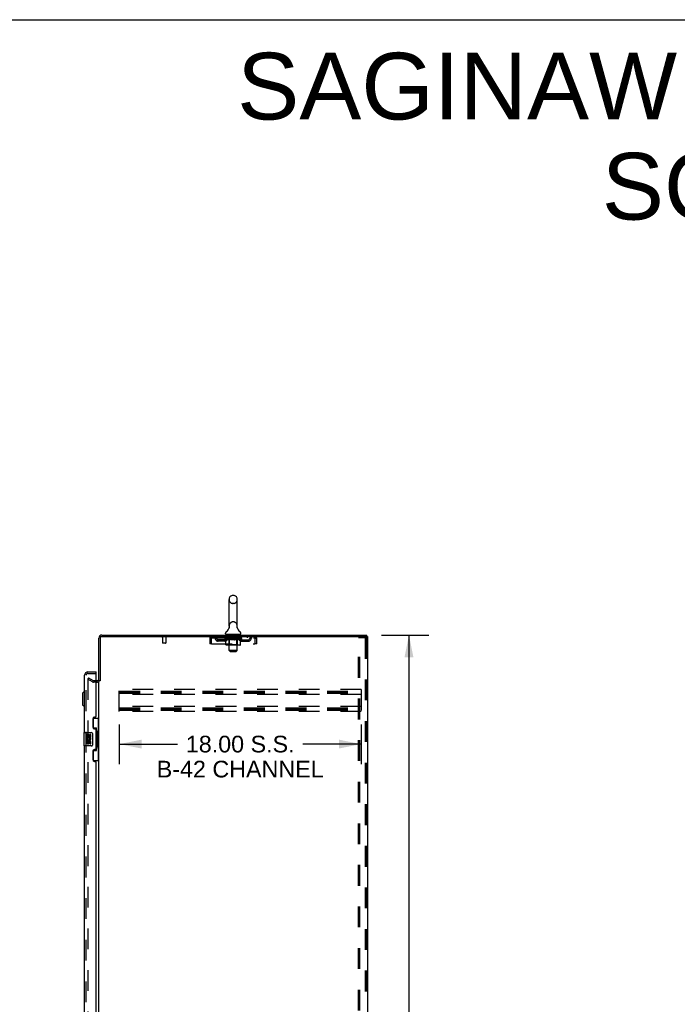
# Model space of a CAD drawing. Header units: inches. Extents: x 0 to 281, y 0 to 182.
# Tile 24 of 26: x 137 to 186, y 109 to 182. Entities that reach past the tile are written whole.
import ezdxf

# ---------------------------------------------------------------- set-up
doc = ezdxf.new("R2010")
doc.units = ezdxf.units.IN
doc.header["$LTSCALE"] = 15.47
doc.header["$MEASUREMENT"] = 0
doc.linetypes.add('HIDDEN', pattern=[0.2, 0.1, -0.1])
doc.layers.get('0').update_dxf_attribs({"linetype": 'CONTINUOUS'})
for name, color, linetype in [('DEFAULT_2', 8, 'HIDDEN'), ('DIMENSIONS', 7, 'CONTINUOUS'), ('LEFTHAND_DOOR_ASSEMBLY', 7, 'CONTINUOUS'), ('RIGHTHAND_DOOR_ASSEMBLY', 7, 'CONTINUOUS')]:
    doc.layers.add(name, color=color, linetype=linetype)
doc.styles.get("Standard").update_dxf_attribs({"font": 'arial.ttf'})
doc.dimstyles.new('DIMSTYLE_1', dxfattribs={"dimtxt": 1.240909, "dimasz": 1.654545, "dimexe": 0.09, "dimexo": 0.07, "dimgap": 0.0375, "dimtad": 0, "dimtih": 1, "dimtoh": 1, "dimzin": 4, "dimdsep": 46, "dimtxsty": 'Standard', "dimblk": '_FILLED', "dimblk1": '_FILLED', "dimblk2": '_FILLED', "dimcen": 0.09, "dimadec": 3, "dimazin": 1, "dimtfac": 1, "dimtdec": 3, "dimtofl": 0, "dimtmove": 0, "dimatfit": 3, "dimldrblk": '_FILLED', "dimfxl": 0, "dimtolj": 1, "dimtzin": 4, "dimarcsym": 0})

# ---------------------------------------------------------------- blocks, each defined once
blk = doc.blocks.new('_FILLED')
at = {"color": 0, "linetype": 'ByBlock'}
blk.add_solid([(0, 0), (-1, 0.2), (-1, -0.2)], dxfattribs=at)
blk = doc.blocks.new('*D2')
at = {"layer": 'DIMENSIONS', "color": 2, "linetype": 'Continuous'}
for p, q in [((164.141, 136.224), (167.671, 136.224)), ((166.182, 136.224), (166.182, 92.465)), ((166.182, 46.224), (166.182, 89.983)), ((164.141, 46.224), (167.671, 46.224))]:
    blk.add_line(p, q, dxfattribs=at)
at = {"layer": 'DIMENSIONS', "color": 2, "linetype": 'Continuous', "xscale": 1.6545454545, "yscale": 1.6545454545, "zscale": 1.6545454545}
for p, rotation in [((166.182, 136.224), 90), ((166.182, 46.224), 270)]:
    blk.add_blockref('_FILLED', p, dxfattribs=dict(at, rotation=rotation))
at = {"layer": 'DIMENSIONS', "color": 2, "linetype": 'Continuous', "insert": (166.182, 91.845), "char_height": 1.2409, "width": 4.33626, "attachment_point": 2, "line_spacing_factor": 0.9}
blk.add_mtext('90.00', dxfattribs=at)
blk = doc.blocks.new('*D3')
at = {"layer": 'DIMENSIONS', "color": 2, "linetype": 'Continuous'}
for p, q in [((144.619, 129.558), (144.619, 126.621)), ((162.619, 129.558), (162.619, 126.621)), ((144.619, 128.11), (148.957, 128.11)), ((162.619, 128.11), (158.28, 128.11))]:
    blk.add_line(p, q, dxfattribs=at)
at = {"layer": 'DIMENSIONS', "color": 2, "linetype": 'Continuous', "xscale": 1.6545454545, "yscale": 1.6545454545, "zscale": 1.6545454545, "rotation": 180}
blk.add_blockref('_FILLED', (144.619, 128.11), dxfattribs=at)
at = {"layer": 'DIMENSIONS', "color": 2, "linetype": 'Continuous', "xscale": 1.6545454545, "yscale": 1.6545454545, "zscale": 1.6545454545}
blk.add_blockref('_FILLED', (162.619, 128.11), dxfattribs=at)
at = {"layer": 'DIMENSIONS', "color": 2, "linetype": 'Continuous', "insert": (153.619, 128.731), "char_height": 1.24091, "width": 12.40909, "attachment_point": 2, "line_spacing_factor": 0.9}
blk.add_mtext('18.00 S.S.\\PB-42 CHANNEL', dxfattribs=at)

msp = doc.modelspace()

# ---------------------------------------------------------------- linework, layer by layer
at = {"color": 7, "linetype": 'Continuous'}
for p, q in [((0, 182), (281.273, 182)), ((152.792, 136.895), (152.792, 138.87)), ((153.141, 139.17), (153.054, 139.17)), ((153.404, 136.895), (153.404, 138.87)), ((152.535, 136.323), (152.535, 136.363)), ((152.598, 136.254), (152.598, 136.224)), ((153.598, 136.254), (152.598, 136.254)), ((152.798, 136.752), (152.796, 136.747)), ((153.392, 136.806), (153.393, 136.811)), ((153.392, 136.801), (153.392, 136.806)), ((153.392, 136.796), (153.392, 136.801)), ((153.392, 136.791), (153.392, 136.796)), ((153.392, 136.786), (153.392, 136.791)), ((153.392, 136.781), (153.392, 136.786)), ((153.393, 136.776), (153.392, 136.781)), ((153.393, 136.811), (153.394, 136.816)), ((153.394, 136.766), (153.393, 136.771)), ((153.394, 136.815), (153.395, 136.82)), ((153.395, 136.762), (153.394, 136.766)), ((153.395, 136.82), (153.396, 136.825)), ((153.396, 136.757), (153.395, 136.762)), ((153.598, 136.254), (153.598, 136.224)), ((153.66, 136.323), (153.66, 136.363)), ((163.046, 136.12), (163.046, 136.224)), ((143.202, 132.828), (143.098, 132.828))]:
    msp.add_line(p, q, dxfattribs=at)
at = {"color": 3, "linetype": 'Continuous'}
for p, q in [((143.098, 132.828), (143.098, 135.998)), ((143.202, 135.998), (143.202, 132.813)), ((143.324, 136.224), (163.046, 136.224)), ((143.324, 136.12), (163.098, 136.12)), ((163.098, 136.12), (163.098, 46.328)), ((143.098, 53.672), (143.098, 132.776))]:
    msp.add_line(p, q, dxfattribs=at)
at = {"color": 7, "linetype": 'Continuous'}
for points in [[(152.8, 136.825), (152.801, 136.82), (152.802, 136.816), (152.802, 136.811), (152.803, 136.806), (152.803, 136.801), (152.804, 136.796), (152.804, 136.791), (152.803, 136.786), (152.803, 136.781), (152.803, 136.776), (152.802, 136.771), (152.801, 136.766), (152.8, 136.761), (152.799, 136.756), (152.798, 136.752)], [(153.393, 136.771), (153.393, 136.776), (153.392, 136.781)]]:
    msp.add_lwpolyline(points, dxfattribs=at)
for centre, radius, start, end in [((153.098, 138.87), 0.306, 105.63034, 180), ((153.054, 139.026), 0.144, 90, 105.63034), ((153.141, 139.026), 0.144, 74.36966, 90), ((153.098, 138.87), 0.306, 0, 74.36966), ((152.679, 136.362), 0.144, 124.66237, 180), ((152.604, 136.323), 0.069, 180, 265), ((152.3, 136.911), 0.523, 304.66237, 347.23895), ((153.098, 136.895), 0.306, 180, 193.20532), ((153.896, 136.911), 0.523, 192.7611, 235.33763), ((153.098, 136.895), 0.306, 346.79468, 360), ((153.591, 136.323), 0.069, 275, 360), ((153.516, 136.362), 0.144, 360, 55.33763)]:
    msp.add_arc(centre, radius, start, end, dxfattribs=at)
at = {"color": 3, "linetype": 'Continuous'}
for centre, radius, start, end in [((143.324, 135.998), 0.226, 90, 180), ((143.324, 135.998), 0.122, 90, 180), ((142.955, 132.971), 0.142, 270, 360)]:
    msp.add_arc(centre, radius, start, end, dxfattribs=at)
at = {"layer": 'DEFAULT_2', "color": 8, "linetype": 'HIDDEN'}
for p, q in [((153.141, 138.57), (153.054, 138.57)), ((153.141, 137.195), (153.054, 137.195)), ((152.778, 136.254), (152.778, 136.224)), ((152.993, 136.244), (152.993, 136.164)), ((153.203, 136.244), (153.203, 136.164)), ((153.418, 136.254), (153.418, 136.224)), ((148.094, 136.077), (147.81, 136.077)), ((147.828, 136.077), (147.828, 135.63)), ((148.066, 135.62), (147.838, 135.62)), ((148.076, 136.077), (148.076, 135.63)), ((151.348, 135.953), (151.348, 135.558)), ((151.348, 135.953), (151.452, 135.953)), ((151.452, 135.558), (151.348, 135.558)), ((151.452, 135.953), (151.452, 135.558)), ((151.482, 135.558), (151.482, 135.953)), ((151.482, 135.558), (154.714, 135.558)), ((151.515, 136.016), (151.515, 136.12)), ((151.515, 136.016), (154.681, 136.016)), ((151.983, 135.765), (151.983, 135.869)), ((152.466, 135.869), (151.983, 135.869)), ((152.466, 135.765), (151.983, 135.765)), ((152.066, 136.12), (152.066, 136.016)), ((152.233, 135.765), (152.233, 135.869)), ((152.464, 135.969), (152.464, 136.009)), ((152.464, 136.009), (152.771, 136.009)), ((152.561, 135.902), (152.464, 135.969)), ((153.731, 135.969), (152.464, 135.969)), ((152.465, 136.009), (152.465, 136.014)), ((152.586, 136.013), (152.465, 136.014)), ((152.474, 136.009), (152.474, 136.016)), ((152.483, 136.006), (152.483, 136.009)), ((152.483, 136.006), (153.713, 136.006)), ((152.492, 136.006), (152.492, 136.009)), ((152.492, 136.006), (152.492, 136.009)), ((152.503, 136.009), (152.503, 136.016)), ((152.519, 136.006), (152.519, 136.009)), ((152.521, 136.006), (152.521, 136.009)), ((152.549, 136.009), (152.549, 136.016)), ((152.561, 135.495), (152.561, 135.902)), ((152.561, 135.902), (152.576, 135.892)), ((152.564, 136.006), (152.564, 136.009)), ((152.566, 136.006), (152.566, 136.009)), ((152.591, 135.883), (152.576, 135.892)), ((152.586, 136.009), (152.586, 136.013)), ((152.606, 135.875), (152.591, 135.883)), ((152.62, 135.868), (152.605, 135.875)), ((152.613, 136.009), (152.613, 136.016)), ((152.614, 136.006), (152.614, 136.009)), ((152.615, 136.006), (152.615, 136.009)), ((152.618, 136.006), (152.618, 136.009)), ((152.634, 135.862), (152.62, 135.868)), ((152.625, 136.006), (152.625, 136.009)), ((152.625, 136.006), (152.625, 136.009)), ((152.628, 136.006), (152.628, 136.009)), ((152.632, 136.006), (152.632, 136.01)), ((152.648, 135.858), (152.634, 135.862)), ((152.636, 136.006), (152.636, 136.009)), ((152.742, 135.858), (152.648, 135.858)), ((152.65, 136.006), (152.65, 136.009)), ((152.66, 136.016), (152.66, 136.12)), ((152.668, 136.006), (152.668, 136.009)), ((152.669, 136.006), (152.669, 136.012)), ((152.689, 136.006), (152.689, 136.009)), ((152.691, 136.009), (152.691, 136.016)), ((152.7, 136.006), (152.7, 136.009)), ((152.704, 136.006), (152.704, 136.009)), ((152.714, 136.006), (152.714, 136.009)), ((152.725, 136.006), (152.725, 136.013)), ((152.74, 136.006), (152.74, 136.009)), ((152.742, 135.858), (152.757, 135.862)), ((152.744, 136.006), (152.744, 136.009)), ((152.771, 135.868), (152.756, 135.862)), ((152.771, 136.006), (152.771, 136.009)), ((152.785, 135.875), (152.771, 135.868)), ((152.838, 136.009), (152.776, 136.009)), ((152.781, 136.009), (152.781, 136.016)), ((152.785, 135.498), (152.785, 135.966)), ((152.799, 135.882), (152.785, 135.875)), ((152.788, 136.006), (152.788, 136.009)), ((152.793, 136.006), (152.793, 136.009)), ((152.798, 135.073), (152.798, 136.224)), ((152.799, 136.006), (152.799, 136.015)), ((152.814, 135.891), (152.799, 135.882)), ((152.803, 136.006), (152.803, 136.009)), ((152.814, 136.006), (152.814, 136.009)), ((152.829, 135.901), (152.814, 135.891)), ((152.829, 135.495), (152.829, 135.901)), ((152.829, 135.901), (152.858, 135.891)), ((152.838, 136.006), (152.838, 136.009)), ((152.913, 136.009), (152.853, 136.009)), ((152.887, 135.883), (152.858, 135.891)), ((152.874, 136.006), (152.874, 136.009)), ((152.881, 136.009), (152.881, 136.016)), ((152.885, 136.006), (152.885, 136.009)), ((152.915, 135.875), (152.886, 135.883)), ((152.887, 136.006), (152.887, 136.015)), ((152.89, 136.006), (152.89, 136.009)), ((152.897, 136.006), (152.897, 136.01)), ((152.913, 136.006), (152.913, 136.009)), ((152.943, 135.868), (152.915, 135.875)), ((152.993, 136.009), (152.939, 136.009)), ((152.971, 135.862), (152.943, 135.868)), ((152.952, 136.006), (152.952, 136.009)), ((152.999, 135.858), (152.971, 135.862)), ((152.983, 136.009), (153.098, 136.016)), ((152.988, 136.009), (152.988, 136.016)), ((152.988, 136.009), (152.988, 136.016)), ((152.988, 136.016), (152.988, 136.016)), ((152.988, 136.006), (152.988, 136.009)), ((152.992, 136.006), (152.992, 136.01)), ((152.993, 136.006), (152.993, 136.009)), ((152.994, 136.006), (152.994, 136.009)), ((153.197, 135.858), (152.999, 135.858)), ((153.193, 136.154), (153.003, 136.154)), ((153.077, 136.009), (153.029, 136.009)), ((153.034, 136.006), (153.034, 136.009)), ((153.077, 136.006), (153.077, 136.009)), ((153.095, 136.01), (153.095, 136.009)), ((153.095, 136.006), (153.095, 136.01)), ((153.095, 136.006), (153.095, 136.009)), ((153.098, 136.009), (153.098, 136.016)), ((153.098, 136.016), (153.212, 136.009)), ((153.1, 136.006), (153.1, 136.01)), ((153.1, 136.01), (153.1, 136.009)), ((153.1, 136.006), (153.1, 136.009)), ((153.118, 136.006), (153.118, 136.009)), ((153.119, 136.009), (153.167, 136.009)), ((153.161, 136.006), (153.161, 136.009)), ((153.197, 135.858), (153.224, 135.862)), ((153.202, 136.006), (153.202, 136.009)), ((153.202, 136.006), (153.202, 136.009)), ((153.202, 136.009), (153.257, 136.009)), ((153.203, 136.006), (153.203, 136.01)), ((153.207, 136.009), (153.207, 136.016)), ((153.207, 136.016), (153.208, 136.016)), ((153.207, 136.006), (153.207, 136.009)), ((153.208, 136.009), (153.208, 136.016)), ((153.252, 135.868), (153.224, 135.862)), ((153.244, 136.006), (153.244, 136.009)), ((153.279, 135.875), (153.251, 135.868)), ((153.307, 135.882), (153.279, 135.874)), ((153.283, 136.006), (153.283, 136.009)), ((153.283, 136.009), (153.342, 136.009)), ((153.298, 136.006), (153.298, 136.01)), ((153.305, 136.006), (153.305, 136.009)), ((153.336, 135.891), (153.307, 135.882)), ((153.308, 136.006), (153.308, 136.015)), ((153.311, 136.006), (153.311, 136.009)), ((153.314, 136.009), (153.314, 136.016)), ((153.322, 136.006), (153.322, 136.009)), ((153.364, 135.9), (153.335, 135.891)), ((153.358, 136.006), (153.358, 136.009)), ((153.358, 136.009), (153.42, 136.009)), ((153.364, 135.495), (153.364, 135.9)), ((153.364, 135.9), (153.378, 135.891)), ((153.392, 135.882), (153.378, 135.891)), ((153.382, 136.006), (153.382, 136.009)), ((153.406, 135.875), (153.392, 135.882)), ((153.393, 136.006), (153.393, 136.009)), ((153.397, 136.006), (153.397, 136.015)), ((153.398, 135.073), (153.398, 136.224)), ((153.403, 136.006), (153.403, 136.009)), ((153.419, 135.868), (153.406, 135.875)), ((153.407, 136.006), (153.407, 136.009)), ((153.41, 135.498), (153.41, 135.966)), ((153.414, 136.009), (153.414, 136.016)), ((153.433, 135.862), (153.419, 135.868)), ((153.425, 136.006), (153.425, 136.009)), ((153.425, 136.009), (153.626, 136.009)), ((153.446, 135.858), (153.433, 135.863)), ((153.55, 135.858), (153.446, 135.858)), ((153.452, 136.006), (153.452, 136.009)), ((153.455, 136.006), (153.455, 136.009)), ((153.47, 136.006), (153.47, 136.013)), ((153.482, 136.006), (153.482, 136.009)), ((153.491, 136.006), (153.491, 136.009)), ((153.495, 136.006), (153.495, 136.009)), ((153.505, 136.009), (153.505, 136.016)), ((153.506, 136.006), (153.506, 136.009)), ((153.527, 136.006), (153.527, 136.012)), ((153.527, 136.006), (153.527, 136.009)), ((153.535, 136.016), (153.535, 136.12)), ((153.545, 136.006), (153.545, 136.009)), ((153.55, 135.858), (153.563, 135.862)), ((153.559, 136.006), (153.559, 136.009)), ((153.577, 135.868), (153.563, 135.862)), ((153.564, 136.006), (153.564, 136.01)), ((153.567, 136.006), (153.567, 136.009)), ((153.57, 136.006), (153.57, 136.009)), ((153.571, 136.006), (153.571, 136.009)), ((153.59, 135.875), (153.577, 135.868)), ((153.578, 136.006), (153.578, 136.009)), ((153.581, 136.006), (153.581, 136.009)), ((153.581, 136.006), (153.581, 136.009)), ((153.583, 136.009), (153.583, 136.016)), ((153.604, 135.882), (153.59, 135.874)), ((153.618, 135.891), (153.604, 135.882)), ((153.632, 135.9), (153.618, 135.89)), ((153.629, 136.006), (153.629, 136.009)), ((153.632, 136.006), (153.632, 136.009)), ((153.632, 135.9), (153.731, 135.969)), ((153.632, 135.495), (153.632, 135.9)), ((153.646, 136.009), (153.646, 136.016)), ((153.675, 136.006), (153.675, 136.009)), ((153.676, 136.006), (153.676, 136.009)), ((153.693, 136.009), (153.693, 136.016)), ((153.703, 136.006), (153.703, 136.009)), ((153.704, 136.006), (153.704, 136.009)), ((153.713, 136.006), (153.713, 136.009)), ((153.721, 136.009), (153.721, 136.016)), ((153.729, 135.869), (154.212, 135.869)), ((153.729, 135.765), (154.212, 135.765)), ((153.731, 135.969), (153.731, 136.016)), ((153.962, 135.765), (153.962, 135.869)), ((154.129, 136.12), (154.129, 136.016)), ((154.212, 135.765), (154.212, 135.869)), ((154.681, 136.12), (154.681, 136.016)), ((154.709, 135.967), (154.714, 135.953)), ((154.714, 135.953), (154.714, 135.558)), ((154.744, 135.558), (154.744, 135.953)), ((154.848, 135.953), (154.744, 135.953)), ((154.848, 135.558), (154.744, 135.558)), ((154.848, 135.558), (154.848, 135.953)), ((162.418, 46.412), (162.418, 136.037)), ((162.418, 136.037), (162.899, 136.037)), ((162.522, 46.412), (162.522, 136.037)), ((162.899, 136.037), (162.972, 136.037)), ((162.92, 136.007), (162.92, 46.442)), ((162.994, 136.007), (162.994, 46.442)), ((153.589, 135.458), (152.604, 135.458)), ((152.785, 135.498), (152.745, 135.458)), ((153.41, 135.498), (152.785, 135.498)), ((152.867, 135.004), (152.798, 135.073)), ((153.398, 135.073), (152.798, 135.073)), ((152.867, 135.004), (153.329, 135.004)), ((153.329, 135.004), (153.398, 135.073)), ((153.343, 135.458), (153.345, 135.458)), ((153.35, 135.46), (153.353, 135.462)), ((153.353, 135.462), (153.355, 135.465)), ((153.41, 135.498), (153.45, 135.458)), ((142.337, 133.029), (142.285, 132.939)), ((142.285, 132.959), (142.285, 53.49)), ((142.626, 132.742), (142.285, 132.939)), ((142.337, 133.029), (142.678, 132.832)), ((142.955, 132.828), (142.693, 132.828)), ((142.955, 132.724), (142.693, 132.724)), ((144.619, 130.537), (144.619, 132.162)), ((162.619, 132.162), (144.619, 132.162)), ((144.619, 132.058), (162.619, 132.058)), ((144.619, 131.968), (162.619, 131.968)), ((144.619, 131.891), (162.619, 131.891)), ((162.619, 132.162), (162.619, 130.537)), ((162.619, 131.787), (144.619, 131.787)), ((162.619, 130.912), (144.619, 130.912)), ((144.619, 130.808), (162.619, 130.808)), ((144.619, 130.718), (162.619, 130.718)), ((144.619, 130.641), (162.619, 130.641)), ((162.619, 130.537), (144.619, 130.537))]:
    msp.add_line(p, q, dxfattribs=at)
for points in [[(151.482, 135.953), (151.484, 135.972), (151.486, 135.99), (151.489, 136.008), (151.491, 136.026), (151.493, 136.042), (151.496, 136.057), (151.498, 136.071), (151.501, 136.084), (151.503, 136.095), (151.505, 136.104), (151.508, 136.111), (151.51, 136.116), (151.512, 136.119), (151.515, 136.12)], [(151.482, 135.953), (151.486, 135.967), (151.489, 135.974), (151.491, 135.98), (151.493, 135.987), (151.496, 135.992), (151.498, 135.998), (151.501, 136.002), (151.503, 136.006), (151.505, 136.01), (151.508, 136.013), (151.51, 136.015), (151.512, 136.016), (151.515, 136.016)], [(154.681, 136.12), (154.683, 136.119), (154.685, 136.116), (154.688, 136.111), (154.69, 136.104), (154.692, 136.095), (154.695, 136.084), (154.697, 136.071), (154.7, 136.057), (154.702, 136.042), (154.704, 136.026), (154.707, 136.008), (154.709, 135.99), (154.711, 135.972), (154.714, 135.953)], [(154.681, 136.016), (154.683, 136.016), (154.685, 136.015), (154.688, 136.013), (154.69, 136.01), (154.692, 136.006), (154.695, 136.002), (154.697, 135.998), (154.7, 135.992), (154.702, 135.987), (154.704, 135.98), (154.707, 135.974), (154.709, 135.967)], [(162.91, 136.033), (162.905, 136.035), (162.899, 136.037)], [(162.91, 136.033), (162.914, 136.028), (162.917, 136.022), (162.919, 136.015), (162.92, 136.007)], [(162.983, 136.033), (162.978, 136.035), (162.972, 136.037)], [(162.983, 136.033), (162.987, 136.028), (162.991, 136.022), (162.993, 136.015), (162.994, 136.007)], [(152.604, 135.458), (152.599, 135.458), (152.594, 135.459), (152.589, 135.46), (152.584, 135.462), (152.579, 135.465), (152.575, 135.468), (152.571, 135.471), (152.568, 135.475), (152.565, 135.48), (152.563, 135.484), (152.562, 135.49), (152.561, 135.495)], [(152.85, 135.458), (152.848, 135.458), (152.845, 135.459), (152.843, 135.46), (152.84, 135.462), (152.838, 135.465), (152.836, 135.468), (152.834, 135.471), (152.832, 135.475), (152.831, 135.48), (152.83, 135.484), (152.829, 135.49), (152.829, 135.495)], [(153.345, 135.458), (153.348, 135.459), (153.35, 135.46)], [(153.355, 135.465), (153.357, 135.468), (153.359, 135.471), (153.361, 135.475), (153.362, 135.48)], [(153.357, 135.468), (153.359, 135.471), (153.361, 135.475)], [(153.362, 135.48), (153.363, 135.484), (153.364, 135.49), (153.364, 135.495)], [(153.363, 135.484), (153.364, 135.49), (153.364, 135.495)], [(153.589, 135.458), (153.594, 135.458), (153.599, 135.459), (153.604, 135.46), (153.609, 135.462), (153.614, 135.465), (153.618, 135.468), (153.622, 135.471), (153.625, 135.475), (153.628, 135.48), (153.63, 135.484), (153.631, 135.49), (153.632, 135.495)], [(142.302, 132.979), (142.301, 132.978), (142.299, 132.978), (142.297, 132.977), (142.295, 132.977), (142.293, 132.976), (142.292, 132.974), (142.29, 132.973), (142.289, 132.971), (142.288, 132.969), (142.287, 132.967), (142.286, 132.965), (142.286, 132.963), (142.285, 132.961), (142.285, 132.959)], [(142.31, 132.976), (142.308, 132.977), (142.307, 132.978), (142.305, 132.978), (142.303, 132.979), (142.302, 132.979)]]:
    msp.add_lwpolyline(points, dxfattribs=at)
for centre, radius, start, end in [((153.098, 138.87), 0.306, 180, 254.36966), ((153.054, 138.713), 0.144, 254.36966, 270), ((153.141, 138.713), 0.144, 270, 285.63034), ((153.098, 138.87), 0.306, 285.63034, 360), ((153.098, 136.895), 0.306, 105.63034, 180), ((153.054, 137.051), 0.144, 90, 105.63034), ((153.141, 137.051), 0.144, 74.36966, 90), ((153.098, 136.895), 0.306, 0, 74.36966), ((152.604, 136.323), 0.069, 265, 270), ((152.768, 136.224), 0.03, 0, 90), ((152.983, 136.244), 0.01, 0, 90), ((153.213, 136.244), 0.01, 90, 180), ((153.428, 136.224), 0.03, 90, 180), ((153.591, 136.323), 0.069, 270, 275), ((147.81, 136.099), 0.0215, 90, 270), ((147.838, 135.63), 0.01, 180, 270), ((148.066, 135.63), 0.01, 270, 360), ((148.094, 136.099), 0.0215, 270, 90), ((151.515, 135.953), 0.167, 90, 180), ((151.515, 135.953), 0.063, 90, 180), ((151.694, 135.953), 0.167, 8.07163, 90), ((151.694, 135.954), 0.0625, 7.98631, 90), ((151.983, 135.994), 0.229, 187.98631, 270), ((151.983, 135.994), 0.125, 188.07163, 270), ((152.466, 135.994), 0.125, 270, 351.92837), ((152.466, 135.994), 0.229, 270, 352.01369), ((152.755, 135.953), 0.167, 90, 171.92837), ((152.755, 135.954), 0.0625, 90, 172.01369), ((152.745, 135.966), 0.0398, 0, 89.99999), ((153.003, 136.164), 0.01, 180, 270), ((153.193, 136.164), 0.01, 270, 360), ((153.45, 135.966), 0.0398, 90.00001, 180), ((153.44, 135.953), 0.167, 8.07163, 90), ((153.441, 135.954), 0.0625, 7.98631, 90), ((153.729, 135.994), 0.229, 187.98631, 270), ((153.729, 135.994), 0.125, 188.07163, 270), ((154.212, 135.994), 0.125, 270, 351.92837), ((154.212, 135.994), 0.229, 270, 352.01369), ((154.501, 135.953), 0.167, 90, 171.92837), ((154.501, 135.954), 0.0625, 90, 172.01369), ((154.681, 135.953), 0.167, 0, 90), ((154.681, 135.953), 0.063, 0, 90), ((142.693, 132.858), 0.134, 240, 270), ((142.693, 132.858), 0.03, 240, 270), ((142.955, 132.971), 0.246, 270, 315.77586)]:
    msp.add_arc(centre, radius, start, end, dxfattribs=at)
for centre, major_axis, ratio, start_param, end_param in [((153.098, 136.016), (0.633, 0.007), 0.05963, 9.249616, 9.431313), ((153.098, 136.016), (0.633, 0), 0.060556, -3.083241, -2.96706), ((152.42, 136.004), (0.198, 0.002), 0.05963, 0.25549, 1.295341), ((153.098, 136.016), (0.633, 0.013), 0.05688, 2.791345, 2.965878), ((152.489, 136.004), (0.198, -0.002), 0.05963, 0.605815, 1.645666), ((153.098, 136.016), (0.633, -0.007), 0.05963, -2.96643, -2.791898), ((152.42, 135.997), (0.198, 0.004), 0.05688, 1.20151, 1.294789), ((152.489, 135.997), (0.198, 0), 0.060556, 1.551758, 1.645036), ((152.49, 136), (0.164, 0.002), 0.05963, 1.065228, 1.614276), ((152.445, 135.997), (0.198, 0.002), 0.05963, 1.170259, 1.376596), ((152.528, 136), (0.164, 0), 0.060556, 1.240391, 1.789438), ((152.47, 136), (0.164, 0.003), 0.05688, 0.890143, 1.43919), ((152.417, 136.004), (0.198, 0.004), 0.05688, 0.080405, 1.120256), ((153.098, 136.016), (0.633, 0.019), 0.052395, 2.616403, 2.790936), ((152.551, 136.004), (0.198, -0.004), 0.05688, 0.7809, 1.820751), ((153.098, 136.016), (0.633, -0.013), 0.05688, -2.791345, -2.616812), ((152.417, 135.997), (0.198, 0.006), 0.052395, 1.026568, 1.119847), ((152.551, 135.997), (0.198, -0.002), 0.05963, 1.72692, 1.820198), ((152.47, 136), (0.164, 0.005), 0.052395, 0.715201, 1.264248), ((152.584, 136), (0.164, -0.002), 0.05963, 1.415553, 1.9646), ((153.098, 136.016), (0.633, 0.025), 0.046319, 2.441654, 2.616187), ((152.631, 136.004), (0.198, -0.006), 0.052395, 0.955842, 1.995693), ((152.433, 136.004), (0.198, 0.006), 0.052395, -0.094537, 0.945314), ((153.098, 136.016), (0.633, -0.019), 0.052395, -2.616403, -2.44187), ((152.433, 135.997), (0.198, 0.008), 0.046319, 0.851819, 0.945098), ((152.631, 135.997), (0.198, -0.004), 0.05688, 1.902006, 1.995284), ((152.488, 136), (0.164, 0.006), 0.046319, 0.540452, 1.089499), ((152.655, 136), (0.164, -0.003), 0.05688, 1.590638, 2.139686), ((152.445, 136.004), (0.198, 0), 0.060556, 0.430652, 0.777569), ((153.098, 136.016), (0.633, 0.029), 0.038841, 2.267123, 2.441656), ((152.724, 136.004), (0.198, -0.008), 0.046319, 1.130591, 2.170442), ((152.471, 136.004), (0.198, 0.008), 0.046319, -0.269286, 0.770565), ((153.098, 136.016), (0.633, -0.025), 0.046319, -2.441654, -2.267121), ((152.471, 135.997), (0.198, 0.009), 0.038841, 0.677289, 0.770567), ((152.724, 135.997), (0.198, -0.006), 0.052395, 2.076947, 2.170226), ((152.525, 136), (0.164, 0.008), 0.038841, 0.365921, 0.914969), ((152.739, 136), (0.164, -0.005), 0.052395, 1.76558, 2.314627), ((153.098, 136.016), (0.633, 0.033), 0.030195, 2.09281, 2.267343), ((152.829, 136.004), (0.198, -0.009), 0.038841, 1.305122, 2.344973), ((152.527, 136.004), (0.198, 0.009), 0.038841, -0.443817, 0.596034), ((153.098, 136.016), (0.633, -0.029), 0.038841, -2.267123, -2.092591), ((152.527, 135.997), (0.198, 0.01), 0.030195, 0.502975, 0.596254), ((152.829, 135.997), (0.198, -0.008), 0.046319, 2.251696, 2.344975), ((152.579, 136), (0.164, 0.009), 0.030195, 0.191608, 0.740655), ((152.835, 136), (0.164, -0.006), 0.046319, 1.940329, 2.489376), ((152.6, 136.004), (0.198, 0.01), 0.030195, -0.61813, 0.421721), ((153.098, 136.016), (0.633, 0.036), 0.020645, 1.918687, 2.09322), ((152.942, 136.004), (0.198, -0.01), 0.030195, 1.479435, 2.519286), ((153.098, 136.016), (0.633, -0.033), 0.030195, -2.09281, -1.918277), ((152.6, 135.997), (0.198, 0.011), 0.020645, 0.328852, 0.422131), ((152.942, 135.997), (0.198, -0.009), 0.038841, 2.426227, 2.519505), ((152.649, 136), (0.164, 0.009), 0.020645, 0.017485, 0.566532), ((152.938, 136), (0.164, -0.008), 0.038841, 2.11486, 2.663907), ((152.689, 136.004), (0.198, 0.011), 0.020645, -0.792253, 0.247598), ((153.098, 136.016), (0.633, 0.038), 0.010478, 1.744704, 1.919237), ((153.06, 136.004), (0.198, -0.011), 0.020645, 1.653558, 2.693409), ((153.098, 136.016), (0.633, -0.036), 0.020645, -1.918687, -1.744154), ((152.689, 135.997), (0.198, 0.012), 0.010478, 0.154869, 0.248148), ((153.06, 135.997), (0.198, -0.01), 0.030195, 2.60054, 2.693819), ((152.733, 136), (0.164, 0.01), 0.010478, 6.126688, 6.675735), ((153.047, 136), (0.164, -0.009), 0.030195, 2.289173, 2.83822), ((152.79, 136.004), (0.198, 0.012), 0.010478, -0.966236, -0.000846), ((153.178, 136.004), (0.198, -0.012), 0.010478, 1.827541, 2.867392), ((153.098, 136.016), (0.633, -0.038), 0.010478, -1.744704, -1.570171), ((153.178, 135.997), (0.198, -0.011), 0.020645, 2.774664, 2.867942), ((153.156, 136), (0.164, -0.009), 0.020645, 2.463296, 3.012344), ((153.017, 136.004), (0.198, 0.012), 0.010478, 0.274201, 1.314052), ((152.931, 136), (0.164, 0.01), 0.010478, -0.000483, 0.504314), ((152.901, 135.997), (0.198, 0.012), 0.010478, 0.099668, 0.192946), ((153.098, 136.016), (0.633, 0.038), 0.010478, -1.571421, -1.396888), ((153.295, 135.997), (0.198, -0.012), 0.010478, 2.948646, 3.041925), ((153.264, 136), (0.164, -0.01), 0.010478, 2.637279, 3.142076), ((153.136, 136.004), (0.198, 0.011), 0.020645, 0.448184, 1.488034), ((153.039, 136), (0.164, 0.009), 0.020645, 0.129249, 0.678296), ((153.017, 135.997), (0.198, 0.011), 0.020645, 0.273651, 0.366929), ((153.405, 136.004), (0.198, -0.012), 0.010478, -3.140747, -2.175357), ((153.098, 136.016), (0.633, 0.036), 0.020645, -1.397439, -1.222906), ((153.098, 136.016), (0.633, -0.038), 0.010478, 1.222355, 1.396888), ((153.253, 136.004), (0.198, 0.01), 0.030195, 0.622307, 1.662158), ((153.149, 136), (0.164, 0.009), 0.030195, 0.303372, 0.852419), ((153.462, 136), (0.164, -0.01), 0.010478, 2.749043, 3.29809), ((153.506, 136.004), (0.198, -0.011), 0.020645, 2.893995, 3.933846), ((153.136, 135.997), (0.198, 0.01), 0.030195, 0.447774, 0.541052), ((153.506, 135.997), (0.198, -0.012), 0.010478, 2.893445, 2.986723), ((153.098, 136.016), (0.633, 0.033), 0.030195, -1.223315, -1.048783), ((153.098, 136.016), (0.633, -0.036), 0.020645, 1.048373, 1.222906), ((153.366, 136.004), (0.198, 0.009), 0.038841, 0.79662, 1.836471), ((153.257, 136), (0.164, 0.008), 0.038841, 0.477686, 1.026733), ((153.546, 136), (0.164, -0.009), 0.020645, 2.57506, 3.124108), ((153.595, 136.004), (0.198, -0.01), 0.030195, 2.719872, 3.759723), ((153.471, 136.004), (0.198, 0.008), 0.046319, 0.971151, 2.011002), ((153.253, 135.997), (0.198, 0.009), 0.038841, 0.622087, 0.715366), ((153.595, 135.997), (0.198, -0.011), 0.020645, 2.719462, 2.812741), ((153.098, 136.016), (0.633, 0.029), 0.038841, -1.049002, -0.874469), ((153.098, 136.016), (0.633, -0.033), 0.030195, 0.87425, 1.048783), ((153.361, 136), (0.164, 0.006), 0.046319, 0.652216, 1.201263), ((153.565, 136.004), (0.198, 0.006), 0.052395, 1.1459, 2.185751), ((153.616, 136), (0.164, -0.009), 0.030195, 2.400937, 2.949985), ((153.668, 136.004), (0.198, -0.009), 0.038841, 2.545558, 3.585409), ((153.456, 136), (0.164, 0.005), 0.052395, 0.826965, 1.376012), ((153.366, 135.997), (0.198, 0.008), 0.046319, 0.796618, 0.889896), ((153.668, 135.997), (0.198, -0.01), 0.030195, 2.545339, 2.638617), ((153.644, 136.004), (0.198, 0.004), 0.05688, 1.320842, 2.360692), ((153.098, 136.016), (0.633, 0.025), 0.046319, -0.874471, -0.699939), ((153.098, 136.016), (0.633, -0.029), 0.038841, 0.699936, 0.874469), ((153.725, 136.004), (0.198, -0.008), 0.046319, 2.371028, 3.410879), ((153.67, 136), (0.164, -0.008), 0.038841, 2.226624, 2.775671), ((153.707, 136.004), (0.198, 0.002), 0.05963, 1.495927, 2.535778), ((153.541, 136), (0.164, 0.003), 0.05688, 1.001907, 1.550954), ((153.762, 136.004), (0.198, -0.006), 0.052395, 2.196279, 3.23613), ((153.707, 136), (0.164, -0.006), 0.046319, 2.052093, 2.601141), ((153.471, 135.997), (0.198, 0.006), 0.052395, 0.971367, 1.064645), ((153.751, 136.004), (0.198, 0), 0.060556, 1.671089, 2.71094), ((153.725, 135.997), (0.198, -0.009), 0.038841, 2.371026, 2.464304), ((153.779, 136.004), (0.198, -0.004), 0.05688, 2.021337, 3.061188), ((153.098, 136.016), (0.633, 0.019), 0.052395, -0.699723, -0.52519), ((153.098, 136.016), (0.633, -0.025), 0.046319, 0.525406, 0.699939), ((153.775, 136.004), (0.198, -0.002), 0.05963, 1.846251, 2.886102), ((153.612, 136), (0.164, 0.002), 0.05963, 1.176993, 1.72604), ((153.726, 136), (0.164, -0.005), 0.052395, 1.877344, 2.426392), ((153.667, 136), (0.164, 0), 0.060556, 1.352155, 1.901202), ((153.725, 136), (0.164, -0.003), 0.05688, 1.702402, 2.25145), ((153.705, 136), (0.164, -0.002), 0.05963, 1.527317, 2.076364), ((153.565, 135.997), (0.198, 0.004), 0.05688, 1.146309, 1.239587), ((153.762, 135.997), (0.198, -0.008), 0.046319, 2.196495, 2.289773), ((153.098, 136.016), (0.633, 0.013), 0.05688, -0.524781, -0.350248), ((153.098, 136.016), (0.633, -0.019), 0.052395, 0.350657, 0.52519), ((153.644, 135.997), (0.198, 0.002), 0.05963, 1.321394, 1.414673), ((153.779, 135.997), (0.198, -0.006), 0.052395, 2.021746, 2.115024), ((153.098, 136.016), (0.633, 0.007), 0.05963, -0.349695, -0.175162), ((153.098, 136.016), (0.633, -0.013), 0.05688, 0.175715, 0.350248), ((153.707, 135.997), (0.198, 0), 0.060556, 1.496556, 1.589835), ((153.775, 135.997), (0.198, -0.004), 0.05688, 1.846804, 1.940083), ((153.751, 135.997), (0.198, -0.002), 0.05963, 1.671719, 1.764997), ((153.098, 136.016), (0.633, 0), 0.060556, -0.174533, 0), ((153.098, 136.016), (0.633, -0.007), 0.05963, 0.000629, 0.175162)]:
    msp.add_ellipse(centre, major_axis=major_axis, ratio=ratio, start_param=start_param, end_param=end_param, dxfattribs=at)
at = {"layer": 'LEFTHAND_DOOR_ASSEMBLY', "color": 8, "linetype": 'HIDDEN'}
for p, q in [((142.286, 133.37), (142.874, 133.37)), ((142.144, 53.221), (142.144, 133.228))]:
    msp.add_line(p, q, dxfattribs=at)
msp.add_arc((142.286, 133.228), 0.142, 90, 180, dxfattribs=at)
at = {"layer": 'RIGHTHAND_DOOR_ASSEMBLY', "color": 3, "linetype": 'Continuous'}
for p, q in [((142.286, 133.474), (142.894, 133.474)), ((142.894, 130.182), (142.894, 133.35)), ((142.04, 128.974), (142.04, 133.228)), ((142.644, 129.992), (142.644, 129.372)), ((142.834, 130.122), (142.774, 130.122)), ((142.774, 129.242), (142.834, 129.242)), ((142.894, 127.767), (142.894, 129.182)), ((142.04, 105.474), (142.04, 127.974)), ((142.644, 127.577), (142.644, 126.957)), ((142.834, 127.707), (142.774, 127.707)), ((142.774, 126.827), (142.834, 126.827)), ((142.894, 106.682), (142.894, 126.767))]:
    msp.add_line(p, q, dxfattribs=at)
at = {"layer": 'RIGHTHAND_DOOR_ASSEMBLY', "color": 8, "linetype": 'HIDDEN'}
for p, q in [((142.286, 133.37), (142.874, 133.37)), ((142.144, 53.221), (142.144, 133.228))]:
    msp.add_line(p, q, dxfattribs=at)
at = {"layer": 'RIGHTHAND_DOOR_ASSEMBLY', "color": 7, "linetype": 'Continuous'}
for p, q in [((142.894, 133.37), (142.874, 133.37)), ((142.894, 133.37), (142.894, 133.474)), ((141.882, 131.907), (142, 132.025)), ((141.882, 131.907), (141.882, 131.04)), ((142, 132.025), (142, 130.922)), ((142, 132.025), (142.04, 132.025)), ((141.882, 131.04), (142, 130.922)), ((142, 130.922), (142.04, 130.922)), ((142.657, 130.049), (143.098, 130.049)), ((142.694, 129.269), (142.694, 130.049)), ((143.059, 129.024), (143.059, 130.049)), ((141.98, 128.959), (141.98, 127.989)), ((141.995, 128.974), (142.535, 128.974)), ((142.694, 129.314), (142.921, 129.314)), ((142.921, 127.634), (142.921, 129.314)), ((142.958, 129.075), (142.958, 129.054)), ((142.958, 129.024), (142.958, 127.924)), ((143.08, 129.024), (142.958, 129.024)), ((143.08, 127.924), (143.08, 129.024)), ((142.183, 128.82), (142.183, 128.59)), ((142.246, 128.82), (142.183, 128.82)), ((142.183, 128.59), (142.444, 128.59)), ((142.183, 128.359), (142.183, 128.223)), ((142.246, 128.359), (142.183, 128.359)), ((142.253, 128.554), (142.196, 128.579)), ((142.246, 128.652), (142.246, 128.82)), ((142.308, 128.652), (142.246, 128.652)), ((142.246, 128.223), (142.246, 128.359)), ((142.308, 128.788), (142.308, 128.652)), ((142.369, 128.788), (142.308, 128.788)), ((142.308, 128.265), (142.308, 128.223)), ((142.369, 128.652), (142.369, 128.788)), ((142.434, 128.652), (142.369, 128.652)), ((142.369, 128.202), (142.369, 128.271)), ((142.444, 128.59), (142.417, 128.57)), ((142.434, 128.82), (142.434, 128.652)), ((142.497, 128.82), (142.434, 128.82)), ((142.434, 128.265), (142.434, 128.128)), ((142.479, 128.59), (142.497, 128.59)), ((142.497, 128.59), (142.497, 128.82)), ((142.497, 128.128), (142.497, 128.265)), ((142.635, 128.874), (142.635, 128.074)), ((142.535, 127.974), (141.995, 127.974)), ((142.434, 128.128), (142.497, 128.128)), ((142.694, 126.899), (142.694, 127.679)), ((142.694, 127.634), (142.921, 127.634)), ((143.08, 127.924), (142.958, 127.924)), ((142.958, 127.894), (142.958, 127.873)), ((143.059, 126.899), (143.059, 127.924)), ((142.657, 126.899), (143.098, 126.899))]:
    msp.add_line(p, q, dxfattribs=at)
for points in [[(142.885, 129.213), (142.887, 129.217), (142.892, 129.225), (142.897, 129.233), (142.901, 129.24), (142.905, 129.247), (142.909, 129.254), (142.912, 129.26), (142.914, 129.265), (142.916, 129.27), (142.918, 129.275), (142.919, 129.279), (142.92, 129.283), (142.92, 129.287), (142.921, 129.29)], [(142.628, 128.91), (142.63, 128.905), (142.632, 128.899), (142.633, 128.893), (142.634, 128.887), (142.634, 128.88), (142.635, 128.874)], [(142.635, 128.074), (142.634, 128.068), (142.634, 128.062), (142.633, 128.055), (142.632, 128.049), (142.63, 128.044), (142.628, 128.038)], [(142.921, 127.658), (142.92, 127.661), (142.92, 127.665), (142.919, 127.669), (142.918, 127.673), (142.916, 127.678), (142.914, 127.683), (142.912, 127.689), (142.909, 127.695), (142.905, 127.701), (142.901, 127.708), (142.897, 127.715), (142.892, 127.723), (142.887, 127.732), (142.885, 127.735)]]:
    msp.add_lwpolyline(points, dxfattribs=at)
at = {"layer": 'RIGHTHAND_DOOR_ASSEMBLY', "color": 3, "linetype": 'Continuous'}
for centre, radius, start, end in [((142.286, 133.228), 0.246, 90, 180), ((142.874, 133.35), 0.02, 0, 90), ((142.774, 129.992), 0.13, 90, 180), ((142.834, 130.182), 0.06, 270, 360), ((142.774, 129.372), 0.13, 180, 270), ((142.834, 129.182), 0.06, 0, 90), ((142.774, 127.577), 0.13, 90, 180), ((142.834, 127.767), 0.06, 270, 360), ((142.774, 126.957), 0.13, 180, 270), ((142.834, 126.767), 0.06, 0, 90)]:
    msp.add_arc(centre, radius, start, end, dxfattribs=at)
at = {"layer": 'RIGHTHAND_DOOR_ASSEMBLY', "color": 8, "linetype": 'HIDDEN'}
msp.add_arc((142.286, 133.228), 0.142, 90, 180, dxfattribs=at)
at = {"layer": 'RIGHTHAND_DOOR_ASSEMBLY', "color": 7, "linetype": 'Continuous'}
for centre, radius, start, end in [((142.204, 133.084), 0.26, 87.41339, 90), ((141.995, 128.959), 0.015, 90, 180), ((142.535, 128.874), 0.1, 21.20502, 90), ((142.34, 128.516), 0.157, 156.59665, 341.87913), ((142.277, 128.223), 0.0943, 180, 248.67039), ((142.277, 128.223), 0.0943, 248.69989, 347.43379), ((142.34, 128.516), 0.0943, 156.59665, 35.11217), ((142.277, 128.223), 0.0314, 180, 0.04847), ((142.403, 128.265), 0.0943, 0, 180), ((142.403, 128.26), 0.0362, 83.42855, 161.76278), ((142.403, 128.265), 0.0314, 0, 81.22946), ((142.34, 128.516), 0.157, 25.73705, 27.8532), ((142.343, 128.516), 0.154, 341.41988, 26.19629), ((141.995, 127.989), 0.015, 180, 270), ((142.535, 128.074), 0.1, 270, 338.79459)]:
    msp.add_arc(centre, radius, start, end, dxfattribs=at)
for centre, start_param, end_param in [((142.854, 129.065), -1.51401, -0.699287), ((142.854, 129.065), -2.442306, -1.627583), ((142.854, 127.884), -1.51401, -0.699287), ((142.854, 127.884), -2.442306, -1.627583)]:
    msp.add_ellipse(centre, major_axis=(0, 0.18), ratio=0.579493, start_param=start_param, end_param=end_param, dxfattribs=at)

# ---------------------------------------------------------------- texts
at = {"layer": 'DIMENSIONS', "color": 2, "linetype": 'Continuous', "insert": (216.183, 179.539), "char_height": 4.96364, "width": 125.36411, "attachment_point": 2, "line_spacing_factor": 0.9}
msp.add_mtext('SAGINAW CONTROL & ENGINEERING\\PSCE-90EL7220SSFSD', dxfattribs=at)

# ---------------------------------------------------------------- dimensions: what is measured, and where the dimension line sits
at = {"layer": 'DIMENSIONS', "color": 2, "linetype": 'Continuous'}
dim = msp.add_linear_dim(base=(166.182, 136.224), p1=(164.071, 46.224), p2=(164.071, 136.224), angle=90, dimstyle='DIMSTYLE_1', dxfattribs=at)
dim.commit()
dim.dimension.update_dxf_attribs({"geometry": '*D2', "text_midpoint": (166.177, 91.217), "dimtype": 160})
dim = msp.add_linear_dim(base=(144.619, 128.11), p1=(162.619, 126.551), p2=(144.619, 126.551), angle=180, text='<> S.S.\\PB-42 CHANNEL', dimstyle='DIMSTYLE_1', dxfattribs=at)
dim.commit()
dim.dimension.update_dxf_attribs({"geometry": '*D3', "text_midpoint": (153.619, 127.179), "dimtype": 160})

doc.saveas('drawing.dxf')
